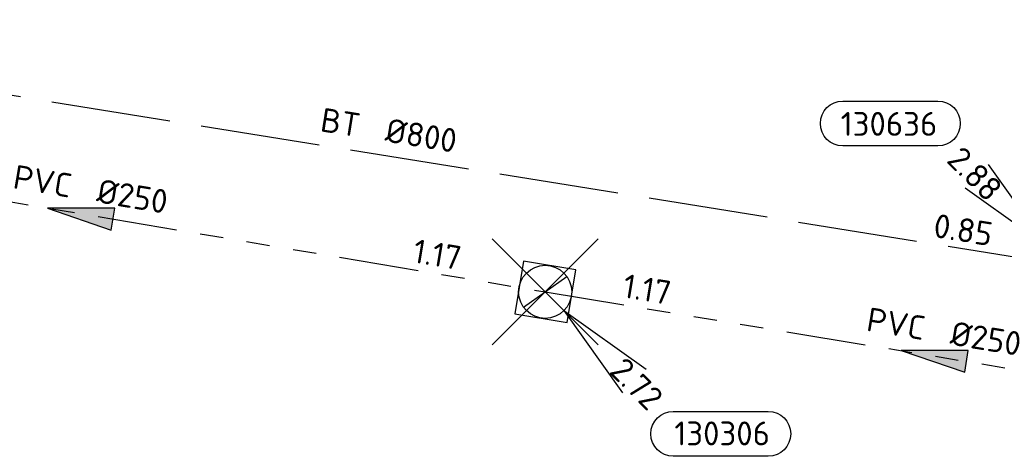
# Model space of a CAD drawing. Header units: metres. Extents: x 153343 to 157271, y 461673 to 467005.
# Tile 115 of 191: x 154038 to 154093, y 465985 to 466009. Entities that reach past the tile are written whole.
import ezdxf
from ezdxf.enums import TextEntityAlignment as Align

# ---------------------------------------------------------------- set-up
doc = ezdxf.new("R2010")
doc.units = ezdxf.units.M
doc.header["$LTSCALE"] = 0.75
doc.header["$PDMODE"] = 3
doc.header["$PDSIZE"] = 3
doc.linetypes.add('RI-GWA_PVC', pattern=[18.45, 6, -1.8, 1.75, -1.8, 1.75, -1.8, 1.75, -1.8])
doc.linetypes.add('RI-HWA_BETON', pattern=[11.4, 9, -2.4])
doc.layers.get('0').update_dxf_attribs({"lineweight": 25})
doc.layers.get('defpoints').update_dxf_attribs({"lineweight": 25})
for name, color, linetype, lineweight in [('B-OI-RI-GWA_PUTNUMMER-S @ 0.75', 11, 'Continuous', 25), ('B-OI-RI-GWA_STROOMRICHTING-S @ 0.75', 11, 'Continuous', 25), ('B-OI-RI-HWA_STROOMRICHTING-S @ 0.75', 151, 'Continuous', 25)]:
    doc.layers.add(name, color=color, linetype=linetype, lineweight=lineweight)
for name, color, linetype in [('B-OI-RI-GWA_RIOOLPUT_INSPECTIEPUT-S @ 0.75', 11, 'Continuous'), ('B-OI-RI-GWA_TRANSPORTLEIDING_PVC_250-G', 11, 'RI-GWA_PVC'), ('B-OI-RI-HWA_PUTNUMMER-S @ 0.75', 151, 'Continuous'), ('B-OI-RI-HWA_TRANSPORTLEIDING_BETON_800-G', 151, 'RI-HWA_BETON')]:
    doc.layers.add(name, color=color, linetype=linetype)
doc.layers.add('inspectieput', color=7, linetype='Continuous', plot=False)
doc.styles.add('NLCS-ISO', font='isocpeur.ttf')

# ---------------------------------------------------------------- blocks, each defined once
blk = doc.blocks.new('*U2238')
at = {"ltscale": 0.1, "style": 'NLCS-ISO'}
for tag, p in [('BOBL', (-43.873, 0)), ('MAT', (-1, 0.5))]:
    blk.add_attdef(tag, text='', height=1.8, dxfattribs=at).set_placement(p, align=Align.BOTTOM_RIGHT)
for tag, p in [('DIA', (1, 0.5)), ('BOBR', (42.927, -0.022))]:
    blk.add_attdef(tag, text='', height=1.8, dxfattribs=at).set_placement(p, align=Align.BOTTOM_LEFT)
at = {"layer": 'defpoints', "ltscale": 0.1, "style": 'NLCS-ISO', "flags": 1}
blk.add_attdef('JVA', text='', height=1.8, dxfattribs=at).set_placement((0, -1), align=Align.TOP_CENTER)
blk = doc.blocks.new('*U2271')
at = {"ltscale": 0.1}
blk.add_hatch(color=256, dxfattribs=at).paths.add_polyline_path([(-2.5, 0), (2.5, -0.833), (2.5, 0.833)])
at = {"ltscale": 0.1, "flags": 128}
blk.add_lwpolyline([(-2.5, 0), (2.5, -0.833), (2.5, 0.833)], close=True, dxfattribs=at)
at = {"ltscale": 0.1, "style": 'NLCS-ISO'}
for tag, p in [('BOBL', (-20.338, 0)), ('MAT', (-1, 0.5))]:
    blk.add_attdef(tag, text='', height=1.8, dxfattribs=at).set_placement(p, align=Align.BOTTOM_RIGHT)
for tag, p in [('DIA', (1, 0.5)), ('BOBR', (19.392, -0.005))]:
    blk.add_attdef(tag, text='', height=1.8, dxfattribs=at).set_placement(p, align=Align.BOTTOM_LEFT)
at = {"layer": 'defpoints', "ltscale": 0.1, "style": 'NLCS-ISO', "flags": 1}
blk.add_attdef('JVA', text='', height=1.8, dxfattribs=at).set_placement((0, -1), align=Align.TOP_CENTER)
blk = doc.blocks.new('*U2272')
at = {"ltscale": 0.1}
blk.add_hatch(color=256, dxfattribs=at).paths.add_polyline_path([(-2.5, 0), (2.5, -0.833), (2.5, 0.833)])
at = {"ltscale": 0.1, "flags": 128}
blk.add_lwpolyline([(-2.5, 0), (2.5, -0.833), (2.5, 0.833)], close=True, dxfattribs=at)
at = {"ltscale": 0.1, "style": 'NLCS-ISO'}
for tag, p in [('BOBL', (-26.194, 0)), ('MAT', (-1, 0.5))]:
    blk.add_attdef(tag, text='', height=1.8, dxfattribs=at).set_placement(p, align=Align.BOTTOM_RIGHT)
for tag, p in [('DIA', (1, 0.5)), ('BOBR', (25.248, -0.009))]:
    blk.add_attdef(tag, text='', height=1.8, dxfattribs=at).set_placement(p, align=Align.BOTTOM_LEFT)
at = {"layer": 'defpoints', "ltscale": 0.1, "style": 'NLCS-ISO', "flags": 1}
blk.add_attdef('JVA', text='', height=1.8, dxfattribs=at).set_placement((0, -1), align=Align.TOP_CENTER)
blk = doc.blocks.new('*U255')
for q in [(-5.834, 7.601), (-7.601, 5.834)]:
    blk.add_line((-1.414, 1.414), q)
blk.add_lwpolyline([(-16.81, 12.391), (-9.652, 12.391, -1), (-9.652, 9.007), (-16.81, 9.007, -1)], format="xyb", close=True)
at = {"ltscale": 0.1, "style": 'NLCS-ISO'}
blk.add_attdef('PUTNR', text='', height=1.8, dxfattribs=at).set_placement((-13.333, 10.667), align=Align.MIDDLE_CENTER)
blk.add_attdef('PUTHGT', text='', height=1.8, rotation=315, dxfattribs=at).set_placement((-8.443, 8.482), align=Align.MIDDLE_LEFT)
blk = doc.blocks.new('B-SRI-PUT_GWA-SO')
blk.add_line((-1.414, -1.414), (1.414, 1.414))
at = {"lineweight": -3, "flags": 128}
blk.add_lwpolyline([(2, -2), (2, 2), (-2, 2), (-2, -2)], close=True, dxfattribs=at)
at = {"lineweight": -3}
blk.add_circle((0, 0), 2, dxfattribs=at)
blk = doc.blocks.new('*U273')
for q in [(5.834, -7.601), (7.601, -5.834)]:
    blk.add_line((1.414, -1.414), q)
blk.add_lwpolyline([(16.81, -12.391), (9.652, -12.391, -1), (9.652, -9.007), (16.81, -9.007, -1)], format="xyb", close=True)
at = {"ltscale": 0.1, "style": 'NLCS-ISO'}
blk.add_attdef('PUTHGT', text='', height=1.8, rotation=315, dxfattribs=at).set_placement((5.388, -5.428), align=Align.MIDDLE_LEFT)
blk.add_attdef('PUTNR', text='', height=1.8, dxfattribs=at).set_placement((13.333, -8.867), align=Align.MIDDLE_CENTER)

msp = doc.modelspace()

# ---------------------------------------------------------------- linework, layer by layer
at = {"layer": 'B-OI-RI-GWA_TRANSPORTLEIDING_PVC_250-G', "transparency": 33554610}
for p, q in [((154014.91, 466002.75), (154067.47, 465993.91)), ((154067.47, 465993.91), (154111.39, 465986.66))]:
    msp.add_line(p, q, dxfattribs=at)
at = {"layer": 'B-OI-RI-HWA_TRANSPORTLEIDING_BETON_800-G', "transparency": 33554610}
msp.add_line((154096.9, 465995.4), (154018.1, 466008.1), dxfattribs=at)
at = {"layer": 'inspectieput', "color": 0, "transparency": 33554610}
msp.add_point((154067.47, 465993.91), dxfattribs=at)
at = {"layer": 'inspectieput'}
msp.add_point((154067.47, 465993.91), dxfattribs=at)
msp.add_point((154067.47, 465993.91), dxfattribs=at)

# ---------------------------------------------------------------- block references
at = {"layer": 'B-OI-RI-GWA_PUTNUMMER-S @ 0.75', "color": 0, "transparency": 33554610}
ref = msp.add_blockref('*U273', (154067.47, 465993.91), dxfattribs=dict(at, xscale=0.75, yscale=0.75, zscale=0.75))
ref.add_attrib('PUTNR', '130306', dxfattribs={"layer": '0', "ltscale": 0.1, "height": 1.35, "style": 'NLCS-ISO'}).set_placement((154077.47, 465985.91), align=Align.MIDDLE_CENTER)
ref.add_attrib('PUTHGT', '2.72', dxfattribs={"layer": '0', "ltscale": 0.1, "height": 1.35, "rotation": 315, "style": 'NLCS-ISO'}).set_placement((154071.511, 465989.839), align=Align.MIDDLE_LEFT)
at = {"layer": 'B-OI-RI-GWA_RIOOLPUT_INSPECTIEPUT-S @ 0.75', "color": 0, "transparency": 33554610, "xscale": 0.75, "yscale": 0.75, "zscale": 0.75, "rotation": 350.6265510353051}
msp.add_blockref('B-SRI-PUT_GWA-SO', (154067.47, 465993.91), dxfattribs=at)
at = {"layer": 'B-OI-RI-GWA_RIOOLPUT_INSPECTIEPUT-S @ 0.75', "xscale": 0.75, "yscale": 0.75, "zscale": 0.75, "rotation": 350.6265510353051}
msp.add_blockref('B-SRI-PUT_GWA-SO', (154067.47, 465993.91), dxfattribs=at)
msp.add_blockref('B-SRI-PUT_GWA-SO', (154067.47, 465993.91), dxfattribs=at)
at = {"layer": 'B-OI-RI-GWA_STROOMRICHTING-S @ 0.75', "color": 0, "transparency": 33554610}
for name, p, xscale, yscale, zscale, rotation, values in [('*U2272', (154041.19, 465998.33), 0.7499999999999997, 0.7499999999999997, 0.7499999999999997, 350.4528475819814, {'MAT': 'PVC', 'DIA': '%%c250', 'BOBL': '1.08', 'BOBR': '1.17'}), ('*U2271', (154089.43, 465990.285), 0.75, 0.75, 0.75, 350.6265510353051, {'MAT': 'PVC', 'DIA': '%%c250', 'BOBL': '1.17', 'BOBR': '1.29'})]:
    msp.add_blockref(name, p, dxfattribs=dict(at, xscale=xscale, yscale=yscale, zscale=zscale, rotation=rotation)).add_auto_attribs(values)
at = {"layer": 'B-OI-RI-HWA_PUTNUMMER-S @ 0.75', "color": 0, "transparency": 33554610, "xscale": 0.75, "yscale": 0.75, "zscale": 0.75}
msp.add_blockref('*U255', (154096.9, 465995.4), dxfattribs=at).add_auto_attribs({'PUTNR': '130636', 'PUTHGT': '2.88'})
at = {"layer": 'B-OI-RI-HWA_STROOMRICHTING-S @ 0.75', "color": 0, "transparency": 33554610, "xscale": 0.75, "yscale": 0.75, "zscale": 0.75, "rotation": 350.8445111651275}
msp.add_blockref('*U2238', (154057.5, 466001.75), dxfattribs=at).add_auto_attribs({'MAT': 'BT', 'DIA': '%%c800', 'BOBL': '0.85', 'BOBR': '0.85'})

doc.saveas('drawing.dxf')
